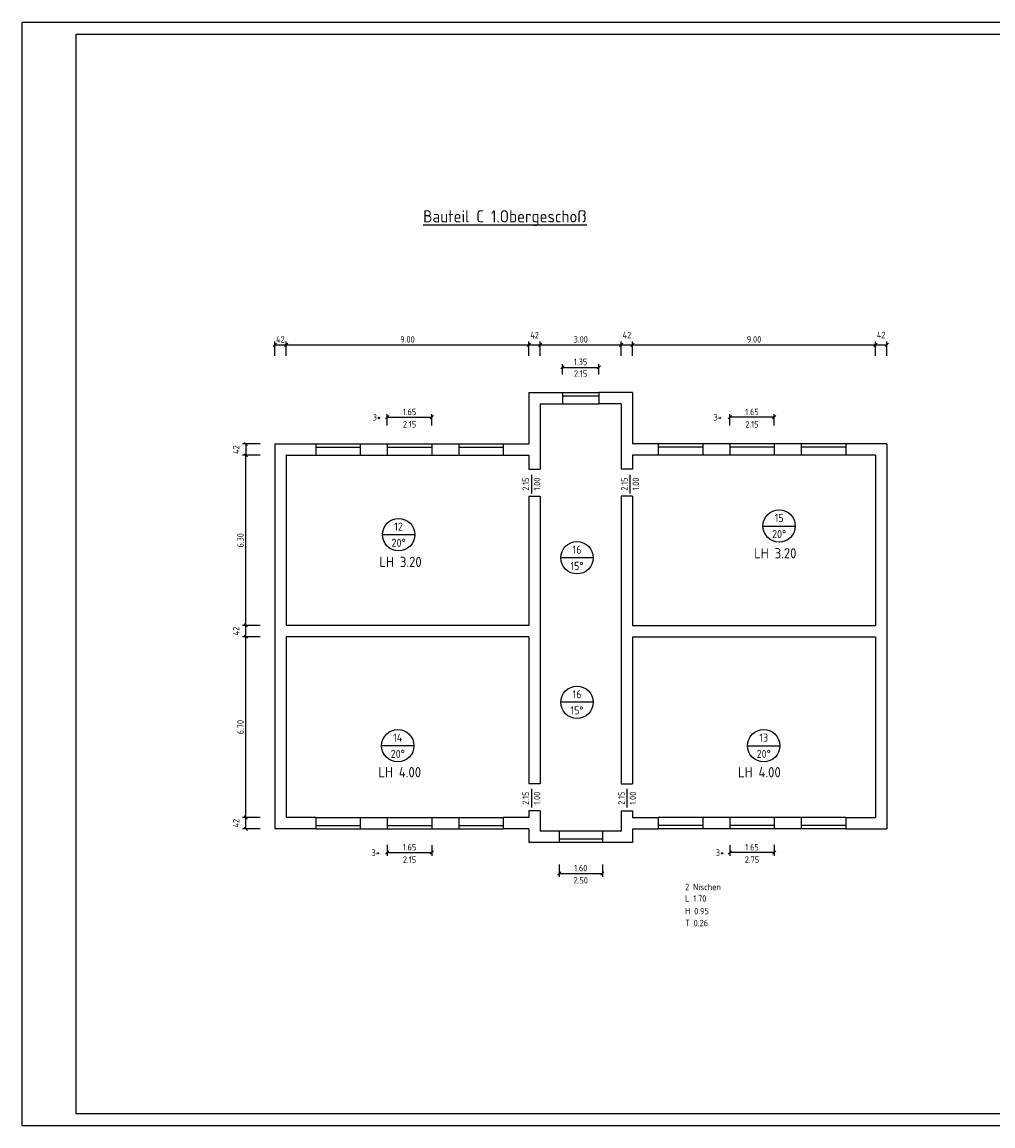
# Model space of a CAD drawing. Header units: metres. Extents: x 0 to 72, y 0 to 40.9.
# Tile 1 of 2: x 0 to 36, y 0 to 40.9. Entities that reach past the tile are written whole.
import ezdxf
from ezdxf.enums import TextEntityAlignment as Align

# ---------------------------------------------------------------- set-up
doc = ezdxf.new("R2010")
doc.units = ezdxf.units.M
doc.header["$LTSCALE"] = 0.015
doc.header["$PDMODE"] = 35
for name, color, linetype in [('BEM', 7, 'Continuous'), ('FENSTER', 4, 'Continuous'), ('RAHMEN', 7, 'Continuous'), ('TEXT', 7, 'Continuous'), ('WAND', 62, 'Continuous')]:
    doc.layers.add(name, color=color, linetype=linetype)
doc.styles.add('ISOCP', font='isocp.shx', dxfattribs={"height": 0.24})
doc.dimstyles.new('METER_2S', dxfattribs={"dimtxt": 0.24, "dimasz": 0.12, "dimexe": 0.12, "dimexo": 0.12, "dimgap": 0.08, "dimtad": 1, "dimdec": 0, "dimlfac": 100, "dimzin": 5, "dimdsep": 46, "dimtxsty": 'ISOCP', "dimblk1": 'OBLIQUE', "dimblk2": 'OBLIQUE', "dimsah": 1, "dimcen": 0, "dimclrd": 256, "dimclre": 256, "dimclrt": 256, "dimadec": 0, "dimazin": 0, "dimtfac": 1, "dimtdec": 0, "dimtofl": 0, "dimtmove": 2, "dimatfit": 3, "dimldrblk": 'DOT', "dimfxl": 0, "dimtolj": 1, "dimtzin": 0, "dimlwd": -1, "dimlwe": -1, "dimarcsym": 0})

# ---------------------------------------------------------------- blocks, each defined once
blk = doc.blocks.new('_OBLIQUE')
at = {"color": 0, "linetype": 'ByBlock'}
blk.add_line((-0.5, -0.5), (0.5, 0.5), dxfattribs=at)
blk = doc.blocks.new('*D2')
at = {"layer": 'BEM'}
for p, q in [((8.822, 25.267), (8.172, 25.267)), ((8.292, 25.267), (8.292, 24.847)), ((8.822, 24.847), (8.172, 24.847))]:
    blk.add_line(p, q, dxfattribs=at)
at = {"layer": 'DEFPOINTS', "color": 0}
for p in [(8.942, 25.267), (8.292, 24.847), (8.942, 24.847)]:
    blk.add_point(p, dxfattribs=at)
at = {"layer": 'BEM', "xscale": 0.12, "yscale": 0.12, "zscale": 0.12}
for p, rotation in [((8.292, 25.267), 90), ((8.292, 24.847), 270)]:
    blk.add_blockref('_OBLIQUE', p, dxfattribs=dict(at, rotation=rotation))
at = {"layer": 'BEM', "insert": (7.932, 25.057), "char_height": 0.24, "attachment_point": 5, "rotation": 90, "style": 'ISOCP'}
blk.add_mtext('\\A1;42', dxfattribs=at)
blk = doc.blocks.new('_Dot')
at = {"color": 0, "linetype": 'ByBlock', "lineweight": -2}
blk.add_line((-0.5, 0), (-1, 0), dxfattribs=at)
at = {"color": 0, "linetype": 'ByBlock', "const_width": 0.5}
blk.add_lwpolyline([(-0.25, 0, 1), (0.25, 0, 1)], format="xyb", close=True, dxfattribs=at)
blk = doc.blocks.new('*D3')
at = {"layer": 'BEM'}
for p, q in [((9.362, 28.53), (9.362, 29.064)), ((9.782, 28.53), (9.782, 29.064)), ((9.362, 28.944), (9.782, 28.944))]:
    blk.add_line(p, q, dxfattribs=at)
at = {"layer": 'DEFPOINTS', "color": 0}
for p in [(9.782, 28.944), (9.362, 28.41), (9.782, 28.41)]:
    blk.add_point(p, dxfattribs=at)
at = {"layer": 'BEM', "xscale": 0.12, "yscale": 0.12, "zscale": 0.12, "rotation": 180}
blk.add_blockref('_OBLIQUE', (9.362, 28.944), dxfattribs=at)
at = {"layer": 'BEM', "xscale": 0.12, "yscale": 0.12, "zscale": 0.12}
blk.add_blockref('_OBLIQUE', (9.782, 28.944), dxfattribs=at)
at = {"layer": 'BEM', "insert": (9.572, 29.144), "char_height": 0.24, "attachment_point": 5, "style": 'ISOCP'}
blk.add_mtext('\\A1;42', dxfattribs=at)
blk = doc.blocks.new('*D4')
at = {"layer": 'BEM'}
for p, q in [((9.782, 28.53), (9.782, 29.064)), ((18.782, 28.53), (18.782, 29.064)), ((9.782, 28.944), (18.782, 28.944))]:
    blk.add_line(p, q, dxfattribs=at)
at = {"layer": 'DEFPOINTS', "color": 0}
for p in [(18.782, 28.944), (9.782, 28.41), (18.782, 28.41)]:
    blk.add_point(p, dxfattribs=at)
at = {"layer": 'BEM', "xscale": 0.12, "yscale": 0.12, "zscale": 0.12, "rotation": 180}
blk.add_blockref('_OBLIQUE', (9.782, 28.944), dxfattribs=at)
at = {"layer": 'BEM', "xscale": 0.12, "yscale": 0.12, "zscale": 0.12}
blk.add_blockref('_OBLIQUE', (18.782, 28.944), dxfattribs=at)
at = {"layer": 'BEM', "insert": (14.282, 29.144), "char_height": 0.24, "attachment_point": 5, "style": 'ISOCP'}
blk.add_mtext('\\A1;9.00', dxfattribs=at)
blk = doc.blocks.new('*D5')
at = {"layer": 'BEM'}
for p, q in [((18.782, 28.53), (18.782, 29.064)), ((19.202, 28.53), (19.202, 29.064)), ((18.782, 28.944), (19.202, 28.944))]:
    blk.add_line(p, q, dxfattribs=at)
at = {"layer": 'DEFPOINTS', "color": 0}
for p in [(19.202, 28.944), (18.782, 28.41), (19.202, 28.41)]:
    blk.add_point(p, dxfattribs=at)
at = {"layer": 'BEM', "xscale": 0.12, "yscale": 0.12, "zscale": 0.12, "rotation": 180}
blk.add_blockref('_OBLIQUE', (18.782, 28.944), dxfattribs=at)
at = {"layer": 'BEM', "xscale": 0.12, "yscale": 0.12, "zscale": 0.12}
blk.add_blockref('_OBLIQUE', (19.202, 28.944), dxfattribs=at)
at = {"layer": 'BEM', "insert": (18.992, 29.304), "char_height": 0.24, "attachment_point": 5, "style": 'ISOCP'}
blk.add_mtext('\\A1;42', dxfattribs=at)
blk = doc.blocks.new('*D6')
at = {"layer": 'BEM'}
for p, q in [((19.202, 28.53), (19.202, 29.064)), ((22.202, 28.53), (22.202, 29.064)), ((19.202, 28.944), (22.202, 28.944))]:
    blk.add_line(p, q, dxfattribs=at)
at = {"layer": 'DEFPOINTS', "color": 0}
for p in [(22.202, 28.944), (19.202, 28.41), (22.202, 28.41)]:
    blk.add_point(p, dxfattribs=at)
at = {"layer": 'BEM', "xscale": 0.12, "yscale": 0.12, "zscale": 0.12, "rotation": 180}
blk.add_blockref('_OBLIQUE', (19.202, 28.944), dxfattribs=at)
at = {"layer": 'BEM', "xscale": 0.12, "yscale": 0.12, "zscale": 0.12}
blk.add_blockref('_OBLIQUE', (22.202, 28.944), dxfattribs=at)
at = {"layer": 'BEM', "insert": (20.702, 29.144), "char_height": 0.24, "attachment_point": 5, "style": 'ISOCP'}
blk.add_mtext('\\A1;3.00', dxfattribs=at)
blk = doc.blocks.new('*D7')
at = {"layer": 'BEM'}
for p, q in [((22.202, 28.53), (22.202, 29.064)), ((22.622, 28.53), (22.622, 29.064)), ((22.202, 28.944), (22.622, 28.944))]:
    blk.add_line(p, q, dxfattribs=at)
at = {"layer": 'DEFPOINTS', "color": 0}
for p in [(22.622, 28.944), (22.202, 28.41), (22.622, 28.41)]:
    blk.add_point(p, dxfattribs=at)
at = {"layer": 'BEM', "xscale": 0.12, "yscale": 0.12, "zscale": 0.12, "rotation": 180}
blk.add_blockref('_OBLIQUE', (22.202, 28.944), dxfattribs=at)
at = {"layer": 'BEM', "xscale": 0.12, "yscale": 0.12, "zscale": 0.12}
blk.add_blockref('_OBLIQUE', (22.622, 28.944), dxfattribs=at)
at = {"layer": 'BEM', "insert": (22.412, 29.304), "char_height": 0.24, "attachment_point": 5, "style": 'ISOCP'}
blk.add_mtext('\\A1;42', dxfattribs=at)
blk = doc.blocks.new('*D8')
at = {"layer": 'BEM'}
for p, q in [((22.622, 28.53), (22.622, 29.064)), ((31.622, 28.53), (31.622, 29.064)), ((22.622, 28.944), (31.622, 28.944))]:
    blk.add_line(p, q, dxfattribs=at)
at = {"layer": 'DEFPOINTS', "color": 0}
for p in [(31.622, 28.944), (22.622, 28.41), (31.622, 28.41)]:
    blk.add_point(p, dxfattribs=at)
at = {"layer": 'BEM', "xscale": 0.12, "yscale": 0.12, "zscale": 0.12, "rotation": 180}
blk.add_blockref('_OBLIQUE', (22.622, 28.944), dxfattribs=at)
at = {"layer": 'BEM', "xscale": 0.12, "yscale": 0.12, "zscale": 0.12}
blk.add_blockref('_OBLIQUE', (31.622, 28.944), dxfattribs=at)
at = {"layer": 'BEM', "insert": (27.122, 29.144), "char_height": 0.24, "attachment_point": 5, "style": 'ISOCP'}
blk.add_mtext('\\A1;9.00', dxfattribs=at)
blk = doc.blocks.new('*D9')
at = {"layer": 'BEM'}
for p, q in [((31.622, 28.53), (31.622, 29.064)), ((32.042, 28.53), (32.042, 29.064)), ((31.622, 28.944), (32.042, 28.944))]:
    blk.add_line(p, q, dxfattribs=at)
at = {"layer": 'DEFPOINTS', "color": 0}
for p in [(32.042, 28.944), (31.622, 28.41), (32.042, 28.41)]:
    blk.add_point(p, dxfattribs=at)
at = {"layer": 'BEM', "xscale": 0.12, "yscale": 0.12, "zscale": 0.12, "rotation": 180}
blk.add_blockref('_OBLIQUE', (31.622, 28.944), dxfattribs=at)
at = {"layer": 'BEM', "xscale": 0.12, "yscale": 0.12, "zscale": 0.12}
blk.add_blockref('_OBLIQUE', (32.042, 28.944), dxfattribs=at)
at = {"layer": 'BEM', "insert": (31.832, 29.304), "char_height": 0.24, "attachment_point": 5, "style": 'ISOCP'}
blk.add_mtext('\\A1;42', dxfattribs=at)
blk = doc.blocks.new('*D10')
at = {"layer": 'BEM'}
for p, q in [((8.822, 11.427), (8.172, 11.427)), ((8.292, 11.007), (8.292, 11.427)), ((8.822, 11.007), (8.172, 11.007))]:
    blk.add_line(p, q, dxfattribs=at)
at = {"layer": 'DEFPOINTS', "color": 0}
for p in [(8.292, 11.427), (8.942, 11.427), (8.942, 11.007)]:
    blk.add_point(p, dxfattribs=at)
at = {"layer": 'BEM', "xscale": 0.12, "yscale": 0.12, "zscale": 0.12}
for p, rotation in [((8.292, 11.427), 90), ((8.292, 11.007), 270)]:
    blk.add_blockref('_OBLIQUE', p, dxfattribs=dict(at, rotation=rotation))
at = {"layer": 'BEM', "insert": (7.932, 11.217), "char_height": 0.24, "attachment_point": 5, "rotation": 90, "style": 'ISOCP'}
blk.add_mtext('\\A1;42', dxfattribs=at)
blk = doc.blocks.new('*D11')
at = {"layer": 'BEM'}
for p, q in [((8.822, 18.127), (8.172, 18.127)), ((8.292, 11.427), (8.292, 18.127)), ((8.822, 11.427), (8.172, 11.427))]:
    blk.add_line(p, q, dxfattribs=at)
at = {"layer": 'DEFPOINTS', "color": 0}
for p in [(8.292, 18.127), (8.942, 18.127), (8.942, 11.427)]:
    blk.add_point(p, dxfattribs=at)
at = {"layer": 'BEM', "xscale": 0.12, "yscale": 0.12, "zscale": 0.12}
for p, rotation in [((8.292, 18.127), 90), ((8.292, 11.427), 270)]:
    blk.add_blockref('_OBLIQUE', p, dxfattribs=dict(at, rotation=rotation))
at = {"layer": 'BEM', "insert": (8.092, 14.777), "char_height": 0.24, "attachment_point": 5, "rotation": 90, "style": 'ISOCP'}
blk.add_mtext('\\A1;6.70', dxfattribs=at)
blk = doc.blocks.new('*D12')
at = {"layer": 'BEM'}
for p, q in [((8.822, 18.547), (8.172, 18.547)), ((8.292, 18.127), (8.292, 18.547)), ((8.822, 18.127), (8.172, 18.127))]:
    blk.add_line(p, q, dxfattribs=at)
at = {"layer": 'DEFPOINTS', "color": 0}
for p in [(8.292, 18.547), (8.942, 18.547), (8.942, 18.127)]:
    blk.add_point(p, dxfattribs=at)
at = {"layer": 'BEM', "xscale": 0.12, "yscale": 0.12, "zscale": 0.12}
for p, rotation in [((8.292, 18.547), 90), ((8.292, 18.127), 270)]:
    blk.add_blockref('_OBLIQUE', p, dxfattribs=dict(at, rotation=rotation))
at = {"layer": 'BEM', "insert": (7.932, 18.337), "char_height": 0.24, "attachment_point": 5, "rotation": 90, "style": 'ISOCP'}
blk.add_mtext('\\A1;42', dxfattribs=at)
blk = doc.blocks.new('*D13')
at = {"layer": 'BEM'}
for p, q in [((8.822, 24.847), (8.172, 24.847)), ((8.292, 18.547), (8.292, 24.847)), ((8.822, 18.547), (8.172, 18.547))]:
    blk.add_line(p, q, dxfattribs=at)
at = {"layer": 'DEFPOINTS', "color": 0}
for p in [(8.292, 24.847), (8.942, 24.847), (8.942, 18.547)]:
    blk.add_point(p, dxfattribs=at)
at = {"layer": 'BEM', "xscale": 0.12, "yscale": 0.12, "zscale": 0.12}
for p, rotation in [((8.292, 24.847), 90), ((8.292, 18.547), 270)]:
    blk.add_blockref('_OBLIQUE', p, dxfattribs=dict(at, rotation=rotation))
at = {"layer": 'BEM', "insert": (8.092, 21.697), "char_height": 0.24, "attachment_point": 5, "rotation": 90, "style": 'ISOCP'}
blk.add_mtext('\\A1;6.30', dxfattribs=at)
blk = doc.blocks.new('*D14')
at = {"layer": 'BEM'}
for p, q in [((20.022, 27.837), (20.022, 28.227)), ((21.372, 27.837), (21.372, 28.227)), ((20.022, 28.107), (21.372, 28.107))]:
    blk.add_line(p, q, dxfattribs=at)
at = {"layer": 'DEFPOINTS', "color": 0}
for p in [(21.372, 28.107), (20.022, 27.717), (21.372, 27.717)]:
    blk.add_point(p, dxfattribs=at)
at = {"layer": 'BEM', "xscale": 0.12, "yscale": 0.12, "zscale": 0.12, "rotation": 180}
blk.add_blockref('_OBLIQUE', (20.022, 28.107), dxfattribs=at)
at = {"layer": 'BEM', "xscale": 0.12, "yscale": 0.12, "zscale": 0.12}
blk.add_blockref('_OBLIQUE', (21.372, 28.107), dxfattribs=at)
at = {"layer": 'BEM', "insert": (20.697, 28.307), "char_height": 0.24, "attachment_point": 5, "style": 'ISOCP'}
blk.add_mtext('\\A1;1.35', dxfattribs=at)
blk = doc.blocks.new('*D15')
at = {"layer": 'BEM'}
for p, q in [((13.532, 25.957), (13.532, 26.377)), ((13.532, 26.257), (15.182, 26.257)), ((15.182, 25.957), (15.182, 26.377))]:
    blk.add_line(p, q, dxfattribs=at)
at = {"layer": 'DEFPOINTS', "color": 0}
for p in [(15.182, 26.257), (13.532, 25.837), (15.182, 25.837)]:
    blk.add_point(p, dxfattribs=at)
at = {"layer": 'BEM', "xscale": 0.12, "yscale": 0.12, "zscale": 0.12, "rotation": 180}
blk.add_blockref('_OBLIQUE', (13.532, 26.257), dxfattribs=at)
at = {"layer": 'BEM', "xscale": 0.12, "yscale": 0.12, "zscale": 0.12}
blk.add_blockref('_OBLIQUE', (15.182, 26.257), dxfattribs=at)
at = {"layer": 'BEM', "insert": (14.357, 26.457), "char_height": 0.24, "attachment_point": 5, "style": 'ISOCP'}
blk.add_mtext('\\A1;1.65', dxfattribs=at)
blk = doc.blocks.new('*D16')
at = {"layer": 'BEM'}
for p, q in [((13.532, 10.417), (13.532, 10.007)), ((15.182, 10.407), (15.182, 10.007)), ((13.532, 10.127), (15.182, 10.127))]:
    blk.add_line(p, q, dxfattribs=at)
at = {"layer": 'DEFPOINTS', "color": 0}
for p in [(13.532, 10.537), (15.182, 10.527), (15.182, 10.127)]:
    blk.add_point(p, dxfattribs=at)
at = {"layer": 'BEM', "xscale": 0.12, "yscale": 0.12, "zscale": 0.12, "rotation": 180}
blk.add_blockref('_OBLIQUE', (13.532, 10.127), dxfattribs=at)
at = {"layer": 'BEM', "xscale": 0.12, "yscale": 0.12, "zscale": 0.12}
blk.add_blockref('_OBLIQUE', (15.182, 10.127), dxfattribs=at)
at = {"layer": 'BEM', "insert": (14.357, 10.327), "char_height": 0.24, "attachment_point": 5, "style": 'ISOCP'}
blk.add_mtext('\\A1;1.65', dxfattribs=at)
blk = doc.blocks.new('*D17')
at = {"layer": 'BEM'}
for p, q in [((26.222, 25.957), (26.222, 26.377)), ((27.872, 26.257), (26.222, 26.257)), ((27.872, 25.957), (27.872, 26.377))]:
    blk.add_line(p, q, dxfattribs=at)
at = {"layer": 'DEFPOINTS', "color": 0}
for p in [(26.222, 26.257), (26.222, 25.837), (27.872, 25.837)]:
    blk.add_point(p, dxfattribs=at)
at = {"layer": 'BEM', "xscale": 0.12, "yscale": 0.12, "zscale": 0.12, "rotation": 180}
blk.add_blockref('_OBLIQUE', (26.222, 26.257), dxfattribs=at)
at = {"layer": 'BEM', "xscale": 0.12, "yscale": 0.12, "zscale": 0.12}
blk.add_blockref('_OBLIQUE', (27.872, 26.257), dxfattribs=at)
at = {"layer": 'BEM', "insert": (27.047, 26.457), "char_height": 0.24, "attachment_point": 5, "style": 'ISOCP'}
blk.add_mtext('\\A1;1.65', dxfattribs=at)
blk = doc.blocks.new('*D18')
at = {"layer": 'BEM'}
for p, q in [((26.222, 10.407), (26.222, 10.007)), ((27.872, 10.417), (27.872, 10.007)), ((27.872, 10.127), (26.222, 10.127))]:
    blk.add_line(p, q, dxfattribs=at)
at = {"layer": 'DEFPOINTS', "color": 0}
for p in [(26.222, 10.527), (27.872, 10.537), (26.222, 10.127)]:
    blk.add_point(p, dxfattribs=at)
at = {"layer": 'BEM', "xscale": 0.12, "yscale": 0.12, "zscale": 0.12, "rotation": 180}
blk.add_blockref('_OBLIQUE', (26.222, 10.127), dxfattribs=at)
at = {"layer": 'BEM', "xscale": 0.12, "yscale": 0.12, "zscale": 0.12}
blk.add_blockref('_OBLIQUE', (27.872, 10.127), dxfattribs=at)
at = {"layer": 'BEM', "insert": (27.047, 10.327), "char_height": 0.24, "attachment_point": 5, "style": 'ISOCP'}
blk.add_mtext('\\A1;1.65', dxfattribs=at)
blk = doc.blocks.new('*D19')
at = {"layer": 'BEM'}
for p, q in [((19.902, 9.688), (19.902, 9.233)), ((21.502, 9.688), (21.502, 9.233)), ((19.902, 9.353), (21.502, 9.353))]:
    blk.add_line(p, q, dxfattribs=at)
at = {"layer": 'DEFPOINTS', "color": 0}
for p in [(19.902, 9.808), (21.502, 9.808), (21.502, 9.353)]:
    blk.add_point(p, dxfattribs=at)
at = {"layer": 'BEM', "xscale": 0.12, "yscale": 0.12, "zscale": 0.12, "rotation": 180}
blk.add_blockref('_OBLIQUE', (19.902, 9.353), dxfattribs=at)
at = {"layer": 'BEM', "xscale": 0.12, "yscale": 0.12, "zscale": 0.12}
blk.add_blockref('_OBLIQUE', (21.502, 9.353), dxfattribs=at)
at = {"layer": 'BEM', "insert": (20.702, 9.553), "char_height": 0.24, "attachment_point": 5, "style": 'ISOCP'}
blk.add_mtext('\\A1;1.60', dxfattribs=at)

msp = doc.modelspace()

# ---------------------------------------------------------------- linework, layer by layer
at = {"layer": 'FENSTER'}
for p, q in [((20.022, 27.177), (21.372, 27.177)), ((20.022, 27.057), (21.372, 27.057)), ((20.022, 26.757), (21.372, 26.757)), ((10.882, 25.267), (12.532, 25.267)), ((10.882, 25.147), (12.532, 25.147)), ((13.532, 25.267), (15.182, 25.267)), ((13.532, 25.147), (15.182, 25.147)), ((16.182, 25.267), (17.832, 25.267)), ((16.182, 25.147), (17.832, 25.147)), ((25.222, 25.267), (23.572, 25.267)), ((25.222, 25.147), (23.572, 25.147)), ((27.872, 25.267), (26.222, 25.267)), ((27.872, 25.147), (26.222, 25.147)), ((30.522, 25.267), (28.872, 25.267)), ((30.522, 25.147), (28.872, 25.147)), ((10.882, 24.847), (12.532, 24.847)), ((13.532, 24.847), (15.182, 24.847)), ((16.182, 24.847), (17.832, 24.847)), ((25.222, 24.847), (23.572, 24.847)), ((27.872, 24.847), (26.222, 24.847)), ((30.522, 24.847), (28.872, 24.847)), ((10.882, 11.427), (12.532, 11.427)), ((10.882, 11.127), (12.532, 11.127)), ((13.532, 11.427), (15.182, 11.427)), ((13.532, 11.127), (15.182, 11.127)), ((16.182, 11.427), (17.832, 11.427)), ((16.182, 11.127), (17.832, 11.127)), ((25.222, 11.427), (23.572, 11.427)), ((25.222, 11.127), (23.572, 11.127)), ((27.872, 11.427), (26.222, 11.427)), ((27.872, 11.127), (26.222, 11.127)), ((30.522, 11.427), (28.872, 11.427)), ((30.522, 11.127), (28.872, 11.127)), ((10.882, 11.007), (12.532, 11.007)), ((13.532, 11.007), (15.182, 11.007)), ((16.182, 11.007), (17.832, 11.007)), ((21.502, 10.927), (19.902, 10.927)), ((25.222, 11.007), (23.572, 11.007)), ((27.872, 11.007), (26.222, 11.007)), ((30.522, 11.007), (28.872, 11.007)), ((21.502, 10.627), (19.902, 10.627)), ((21.502, 10.507), (19.902, 10.507))]:
    msp.add_line(p, q, dxfattribs=at)
at = {"layer": 'RAHMEN'}
for points in [[(71.95, 0), (0, 0), (0, 40.9), (71.95, 40.9)], [(71.5, 0.45), (2, 0.45), (2, 40.45), (71.5, 40.45)]]:
    msp.add_lwpolyline(points, close=True, dxfattribs=at)
at = {"layer": 'TEXT'}
for p, q in [((18.882, 24.127), (18.882, 23.437)), ((22.522, 24.127), (22.522, 23.437)), ((27.453, 22.228), (28.653, 22.228)), ((14.552, 21.907), (13.352, 21.907)), ((21.162, 21.051), (19.962, 21.051)), ((21.162, 15.697), (19.962, 15.697)), ((14.522, 14.087), (13.322, 14.087)), ((26.882, 14.087), (28.082, 14.087)), ((18.882, 12.487), (18.882, 11.797)), ((22.412, 12.487), (22.412, 11.797))]:
    msp.add_line(p, q, dxfattribs=at)
for centre in [(13.952, 21.907), (28.053, 22.228), (20.562, 21.051), (20.562, 15.697), (13.922, 14.087), (27.482, 14.087)]:
    msp.add_circle(centre, 0.6, dxfattribs=at)
at = {"layer": 'WAND'}
for p, q in [((18.782, 27.177), (20.022, 27.177)), ((18.782, 27.177), (18.782, 25.267)), ((20.022, 27.177), (20.022, 26.757)), ((21.372, 27.177), (21.372, 26.757)), ((22.622, 27.177), (21.372, 27.177)), ((22.622, 27.177), (22.622, 25.267)), ((19.202, 26.757), (20.022, 26.757)), ((19.202, 26.757), (19.202, 24.337)), ((22.202, 26.757), (21.372, 26.757)), ((22.202, 26.757), (22.202, 24.337)), ((9.362, 25.267), (9.362, 11.007)), ((9.362, 25.267), (10.882, 25.267)), ((10.882, 25.267), (10.882, 24.847)), ((12.532, 25.267), (13.532, 25.267)), ((12.532, 25.267), (12.532, 24.847)), ((13.532, 25.267), (13.532, 24.847)), ((15.182, 25.267), (15.182, 24.847)), ((15.182, 25.267), (16.182, 25.267)), ((16.182, 25.267), (16.182, 24.847)), ((17.832, 25.267), (18.782, 25.267)), ((17.832, 25.267), (17.832, 24.847)), ((23.572, 25.267), (22.622, 25.267)), ((23.572, 25.267), (23.572, 24.847)), ((25.222, 25.267), (25.222, 24.847)), ((26.222, 25.267), (25.222, 25.267)), ((26.222, 25.267), (26.222, 24.847)), ((27.872, 25.267), (27.872, 24.847)), ((28.872, 25.267), (27.872, 25.267)), ((28.872, 25.267), (28.872, 24.847)), ((30.522, 25.267), (30.522, 24.847)), ((32.042, 25.267), (30.522, 25.267)), ((32.042, 25.267), (32.042, 11.007)), ((9.782, 24.847), (9.782, 18.547)), ((9.782, 24.847), (10.882, 24.847)), ((12.532, 24.847), (13.532, 24.847)), ((15.182, 24.847), (16.182, 24.847)), ((17.832, 24.847), (18.782, 24.847)), ((18.782, 24.847), (18.782, 24.337)), ((23.572, 24.847), (22.622, 24.847)), ((22.622, 24.847), (22.622, 24.337)), ((26.222, 24.847), (25.222, 24.847)), ((28.872, 24.847), (27.872, 24.847)), ((31.622, 24.847), (30.522, 24.847)), ((31.622, 24.847), (31.622, 18.547)), ((18.782, 24.337), (19.202, 24.337)), ((22.622, 24.337), (22.202, 24.337)), ((18.782, 23.337), (19.202, 23.337)), ((18.782, 23.337), (18.782, 18.547)), ((19.202, 23.337), (19.202, 12.677)), ((22.622, 23.337), (22.202, 23.337)), ((22.202, 23.337), (22.202, 12.677)), ((22.622, 23.337), (22.622, 18.547)), ((18.782, 18.547), (9.782, 18.547)), ((22.622, 18.547), (31.622, 18.547)), ((9.782, 18.127), (9.782, 11.427)), ((18.782, 18.127), (9.782, 18.127)), ((18.782, 18.127), (18.782, 12.677)), ((22.622, 18.127), (31.622, 18.127)), ((22.622, 18.127), (22.622, 12.677)), ((31.622, 18.127), (31.622, 11.427)), ((19.202, 12.677), (18.782, 12.677)), ((22.202, 12.677), (22.622, 12.677)), ((19.202, 11.677), (18.782, 11.677)), ((18.782, 11.677), (18.782, 11.427)), ((19.202, 11.677), (19.202, 10.927)), ((22.202, 11.677), (22.622, 11.677)), ((22.202, 11.677), (22.202, 10.927)), ((22.622, 11.677), (22.622, 11.427)), ((10.882, 11.427), (9.782, 11.427)), ((10.882, 11.427), (10.882, 11.007)), ((12.532, 11.427), (12.532, 11.007)), ((12.532, 11.427), (13.532, 11.427)), ((13.532, 11.427), (13.532, 11.007)), ((15.182, 11.427), (15.182, 11.007)), ((15.182, 11.427), (16.182, 11.427)), ((16.182, 11.427), (16.182, 11.007)), ((18.782, 11.427), (17.832, 11.427)), ((17.832, 11.427), (17.832, 11.007)), ((22.622, 11.427), (23.572, 11.427)), ((23.572, 11.427), (23.572, 11.007)), ((25.222, 11.427), (25.222, 11.007)), ((26.222, 11.427), (25.222, 11.427)), ((26.222, 11.427), (26.222, 11.007)), ((27.872, 11.427), (27.872, 11.007)), ((28.872, 11.427), (27.872, 11.427)), ((28.872, 11.427), (28.872, 11.007)), ((30.522, 11.427), (30.522, 11.007)), ((30.522, 11.427), (31.622, 11.427)), ((10.882, 11.007), (9.362, 11.007)), ((12.532, 11.007), (13.532, 11.007)), ((15.182, 11.007), (16.182, 11.007)), ((18.782, 11.007), (17.832, 11.007)), ((18.782, 11.007), (18.782, 10.507)), ((19.902, 10.927), (19.202, 10.927)), ((19.902, 10.927), (19.902, 10.507)), ((22.202, 10.927), (21.502, 10.927)), ((21.502, 10.927), (21.502, 10.507)), ((22.622, 11.007), (23.572, 11.007)), ((22.622, 11.007), (22.622, 10.507)), ((26.222, 11.007), (25.222, 11.007)), ((28.872, 11.007), (27.872, 11.007)), ((30.522, 11.007), (32.042, 11.007)), ((19.902, 10.507), (18.782, 10.507)), ((22.622, 10.507), (21.502, 10.507))]:
    msp.add_line(p, q, dxfattribs=at)

# ---------------------------------------------------------------- texts
at = {"layer": 'BEM', "style": 'ISOCP'}
for s, p in [('2.15', (20.697, 27.877)), ('3*', (13.146, 26.257)), ('3*', (25.776, 26.257)), ('2.15', (14.357, 25.997)), ('2.15', (27.047, 25.997)), ('3*', (13.103, 10.127)), ('3*', (25.861, 10.127)), ('2.15', (14.357, 9.867)), ('2.75', (27.047, 9.867)), ('2.50', (20.702, 9.103))]:
    msp.add_text(s, height=0.24, dxfattribs=at).set_placement(p, align=Align.MIDDLE)
at = {"layer": 'TEXT', "style": 'ISOCP'}
for s, height, p in [('%%UBauteil C 1.Obergeschoß', 0.45, (14.863, 33.478)), ('LH 3.20', 0.38, (27.129, 21.028)), ('LH 3.20', 0.38, (13.242, 20.707)), ('LH 4.00', 0.38, (13.202, 12.917)), ('LH 4.00', 0.38, (26.53, 12.917)), ('2 Nischen', 0.24, (24.571, 8.733)), ('L 1.70', 0.24, (24.571, 8.308)), ('H 0.95', 0.24, (24.571, 7.839)), ('T 0.26', 0.24, (24.571, 7.397))]:
    msp.add_text(s, height=height, dxfattribs=at).set_placement(p)
for s, p in [('2.15', (18.662, 23.782)), ('1.00', (19.082, 23.782)), ('2.15', (22.322, 23.782)), ('1.00', (22.742, 23.782)), ('2.15', (18.662, 12.142)), ('1.00', (19.082, 12.142)), ('2.15', (22.212, 12.142)), ('1.00', (22.632, 12.142))]:
    msp.add_text(s, height=0.24, rotation=90, dxfattribs=at).set_placement(p, align=Align.MIDDLE)
for s, p in [('15', (28.053, 22.528)), ('12', (13.952, 22.207)), ('20%%D', (28.053, 21.928)), ('20%%D', (13.952, 21.607)), ('16', (20.562, 21.351)), ('15%%D', (20.562, 20.751)), ('16', (20.562, 15.997)), ('15%%D', (20.562, 15.397)), ('14', (13.922, 14.387)), ('13', (27.482, 14.387)), ('20%%D', (13.922, 13.787)), ('20%%D', (27.482, 13.787))]:
    msp.add_text(s, height=0.3, dxfattribs=at).set_placement(p, align=Align.MIDDLE)

# ---------------------------------------------------------------- dimensions: what is measured, and where the dimension line sits
at = {"layer": 'BEM'}
for base, p1, p2, picture, middle in [((19.202, 28.944), (18.782, 28.41), (19.202, 28.41), '*D5', (18.992, 29.304)), ((22.622, 28.944), (22.202, 28.41), (22.622, 28.41), '*D7', (22.412, 29.304)), ((32.042, 28.944), (31.622, 28.41), (32.042, 28.41), '*D9', (31.832, 29.304))]:
    dim = msp.add_linear_dim(base=base, p1=p1, p2=p2, dimstyle='METER_2S', dxfattribs=at)
    dim.commit()
    dim.dimension.update_dxf_attribs({"geometry": picture, "text_midpoint": middle})
dim = msp.add_linear_dim(base=(9.782, 28.944), p1=(9.362, 28.41), p2=(9.782, 28.41), dimstyle='METER_2S', dxfattribs=at)
dim.commit()
dim.dimension.update_dxf_attribs({"geometry": '*D3', "text_midpoint": (9.572, 29.144), "dimtype": 160})
for base, p1, p2, picture, middle in [((18.782, 28.944), (9.782, 28.41), (18.782, 28.41), '*D4', (14.282, 29.144)), ((22.202, 28.944), (19.202, 28.41), (22.202, 28.41), '*D6', (20.702, 29.144)), ((31.622, 28.944), (22.622, 28.41), (31.622, 28.41), '*D8', (27.122, 29.144)), ((21.372, 28.107), (20.022, 27.717), (21.372, 27.717), '*D14', (20.697, 28.307)), ((15.182, 26.257), (13.532, 25.837), (15.182, 25.837), '*D15', (14.357, 26.457)), ((15.182, 10.127), (13.532, 10.537), (15.182, 10.527), '*D16', (14.357, 10.327)), ((21.502, 9.353), (19.902, 9.808), (21.502, 9.808), '*D19', (20.702, 9.553))]:
    dim = msp.add_linear_dim(base=base, p1=p1, p2=p2, dimstyle='METER_2S', override={"dimdec": 2, "dimlfac": 1}, dxfattribs=at)
    dim.commit()
    dim.dimension.update_dxf_attribs({"geometry": picture, "text_midpoint": middle})
for base, p1, p2, angle, picture, middle in [((26.222, 26.257), (27.872, 25.837), (26.222, 25.837), 180, '*D17', (27.047, 26.457)), ((8.292, 24.847), (8.942, 18.547), (8.942, 24.847), 90, '*D13', (8.092, 21.697)), ((8.292, 18.127), (8.942, 11.427), (8.942, 18.127), 90, '*D11', (8.092, 14.777)), ((26.222, 10.127), (27.872, 10.537), (26.222, 10.527), 180, '*D18', (27.047, 10.327))]:
    dim = msp.add_linear_dim(base=base, p1=p1, p2=p2, angle=angle, dimstyle='METER_2S', override={"dimdec": 2, "dimlfac": 1}, dxfattribs=at)
    dim.commit()
    dim.dimension.update_dxf_attribs({"geometry": picture, "text_midpoint": middle})
for base, p1, p2, picture, middle in [((8.292, 24.847), (8.942, 25.267), (8.942, 24.847), '*D2', (7.932, 25.057)), ((8.292, 18.547), (8.942, 18.127), (8.942, 18.547), '*D12', (7.932, 18.337)), ((8.292, 11.427), (8.942, 11.007), (8.942, 11.427), '*D10', (7.932, 11.217))]:
    dim = msp.add_linear_dim(base=base, p1=p1, p2=p2, angle=90, dimstyle='METER_2S', dxfattribs=at)
    dim.commit()
    dim.dimension.update_dxf_attribs({"geometry": picture, "text_midpoint": middle})

doc.saveas('drawing.dxf')
